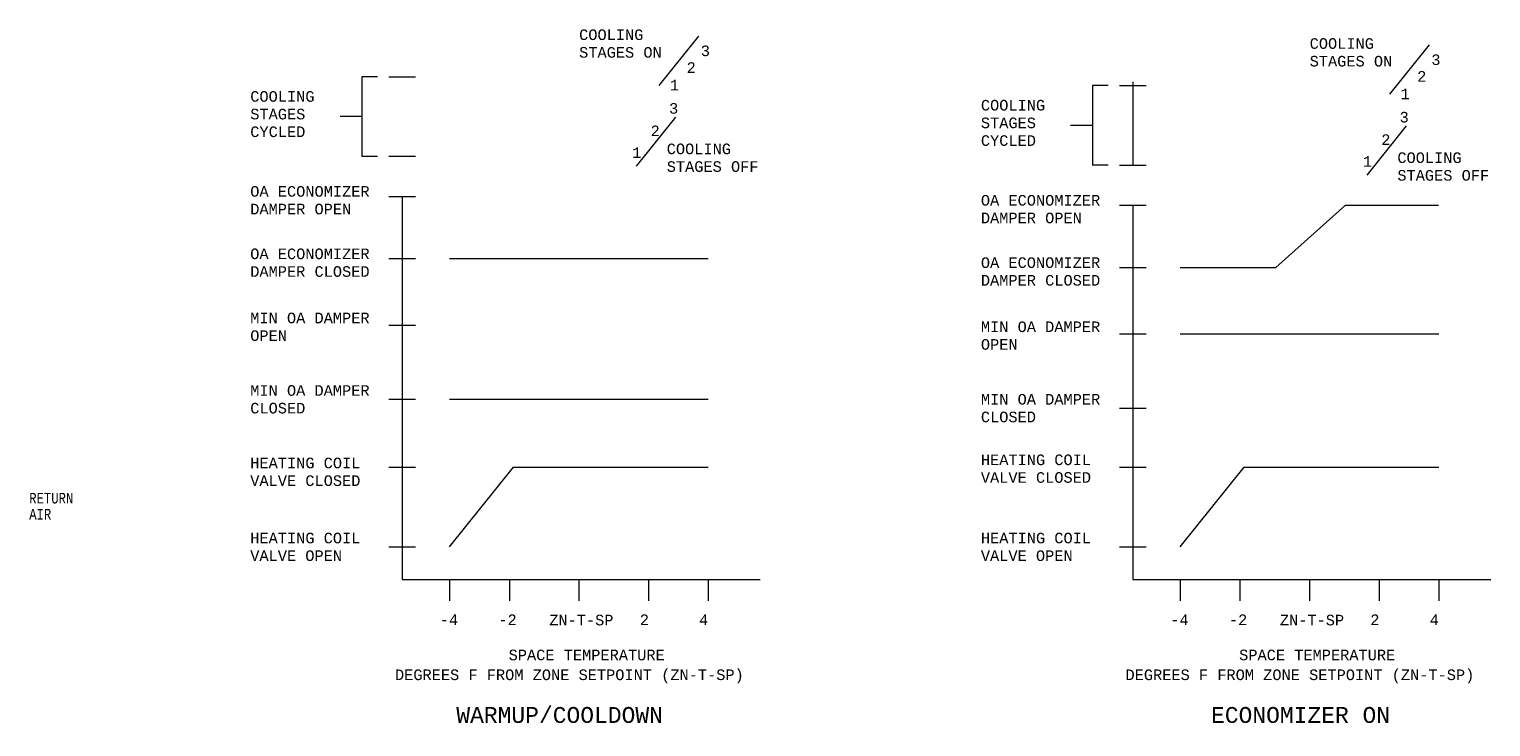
# Model space of a CAD drawing. Header units: inches. Extents: x 2.2 to 32.1, y 0.4 to 19.9.
# Tile 5 of 5: x 16.3 to 30.1, y 13.3 to 19.9. Entities that reach past the tile are written whole.
import ezdxf
from ezdxf.enums import TextEntityAlignment as Align

# ---------------------------------------------------------------- set-up
doc = ezdxf.new("R2010")
doc.units = ezdxf.units.IN
doc.header["$MEASUREMENT"] = 0
for name, color, linetype, lineweight in [('M-ANNO-TEXT', 2, 'Continuous', 30), ('M-DIAG-GRPH', 6, 'Continuous', 13), ('M-DIAG-INPD', 1, 'Continuous', 0)]:
    doc.layers.add(name, color=color, linetype=linetype, lineweight=lineweight)
doc.styles.add('CONTROLTXT', font='monotxt.shx')

msp = doc.modelspace()

# ---------------------------------------------------------------- linework, layer by layer
at = {"layer": 'M-DIAG-GRPH'}
for p, q in [((22.252, 19.371), (22.625, 19.837)), ((29.14, 19.288), (29.514, 19.754)), ((19.596, 19.453), (19.446, 19.453)), ((19.446, 19.453), (19.446, 18.701)), ((26.335, 19.37), (26.335, 18.618)), ((26.484, 19.37), (26.335, 19.37)), ((19.446, 19.077), (19.242, 19.077)), ((22.037, 18.609), (22.409, 19.073)), ((26.335, 18.994), (26.13, 18.994)), ((28.926, 18.526), (29.297, 18.989)), ((19.596, 18.701), (19.446, 18.701)), ((26.484, 18.618), (26.335, 18.618)), ((28.065, 17.654), (28.722, 18.241)), ((28.722, 18.241), (29.598, 18.241)), ((20.275, 17.738), (22.713, 17.738)), ((27.164, 17.654), (28.065, 17.654)), ((27.164, 17.027), (29.602, 17.027)), ((20.275, 16.411), (22.713, 16.411)), ((20.275, 15.019), (20.877, 15.769)), ((20.877, 15.769), (22.713, 15.769)), ((27.164, 15.019), (27.765, 15.769)), ((27.765, 15.769), (29.602, 15.769))]:
    msp.add_line(p, q, dxfattribs=at)
at = {"layer": 'M-DIAG-GRPH', "linetype": 'Continuous'}
for p, q in [((19.702, 19.453), (19.952, 19.453)), ((26.591, 19.37), (26.841, 19.37)), ((26.716, 19.405), (26.716, 18.619)), ((19.702, 18.703), (19.952, 18.703)), ((26.591, 18.619), (26.841, 18.619)), ((19.702, 18.324), (19.952, 18.324)), ((19.827, 18.324), (19.827, 14.71)), ((26.591, 18.241), (26.841, 18.241)), ((26.716, 18.241), (26.716, 14.71)), ((19.702, 17.738), (19.952, 17.738)), ((26.591, 17.654), (26.841, 17.654)), ((19.702, 17.111), (19.952, 17.111)), ((26.591, 17.027), (26.841, 17.027)), ((19.702, 16.411), (19.952, 16.411)), ((26.591, 16.328), (26.841, 16.328)), ((26.716, 16.328), (26.716, 16.175)), ((19.702, 15.769), (19.952, 15.769)), ((26.591, 15.769), (26.841, 15.769)), ((19.702, 15.019), (19.952, 15.019)), ((26.591, 15.019), (26.841, 15.019)), ((19.827, 14.71), (23.203, 14.71)), ((20.275, 14.71), (20.275, 14.51)), ((20.838, 14.71), (20.838, 14.51)), ((21.494, 14.71), (21.494, 14.51)), ((22.151, 14.71), (22.151, 14.51)), ((22.713, 14.71), (22.713, 14.51)), ((26.716, 14.71), (30.092, 14.71)), ((27.164, 14.71), (27.164, 14.51)), ((27.726, 14.71), (27.726, 14.51)), ((28.383, 14.71), (28.383, 14.51)), ((29.039, 14.71), (29.039, 14.51)), ((29.602, 14.71), (29.602, 14.51))]:
    msp.add_line(p, q, dxfattribs=at)

# ---------------------------------------------------------------- texts
at = {"layer": 'M-ANNO-TEXT', "style": 'CONTROLTXT'}
for s, height, p in [('3', 0.1, (22.643, 19.648)), ('2', 0.1, (22.509, 19.49)), ('3', 0.1, (29.531, 19.564)), ('2', 0.1, (29.397, 19.407)), ('1', 0.1, (22.351, 19.325)), ('1', 0.1, (29.24, 19.242)), ('3', 0.1, (22.344, 19.105)), ('3', 0.1, (29.232, 19.022)), ('2', 0.1, (22.17, 18.893)), ('2', 0.1, (29.059, 18.81)), ('1', 0.1, (21.997, 18.688)), ('1', 0.1, (28.886, 18.605)), ('WARMUP/COOLDOWN', 0.15004, (20.338, 13.358)), ('ECONOMIZER ON', 0.15004, (27.454, 13.358))]:
    msp.add_text(s, height=height, dxfattribs=at).set_placement(p)
at = {"layer": 'M-ANNO-TEXT', "linetype": 'Continuous', "style": 'CONTROLTXT', "width": 0.8}
for s, p in [('RETURN', (16.311, 15.428)), ('AIR', (16.311, 15.276))]:
    msp.add_text(s, height=0.1, dxfattribs=at).set_placement(p)
at = {"layer": 'M-ANNO-TEXT', "linetype": 'Continuous', "style": 'CONTROLTXT'}
for s, height, p in [('ZN-T-SP', 0.1, (21.517, 14.328)), ('ZN-T-SP', 0.1, (28.406, 14.328)), ('SPACE TEMPERATURE', 0.10003, (21.567, 13.999)), ('SPACE TEMPERATURE', 0.10003, (28.455, 13.999))]:
    msp.add_text(s, height=height, dxfattribs=at).set_placement(p, align=Align.MIDDLE_CENTER)
at = {"layer": 'M-ANNO-TEXT', "char_height": 0.1, "attachment_point": 1, "style": 'CONTROLTXT'}
for s, insert, width in [('COOLING STAGES ON', (21.496, 19.9), 0.90952), ('COOLING STAGES ON', (28.384, 19.817), 0.90952), ('COOLING STAGES CYCLED', (18.395, 19.318), 0.72852), ('COOLING STAGES CYCLED', (25.284, 19.235), 0.72852), ('COOLING STAGES OFF', (22.322, 18.823), 0.97248), ('COOLING STAGES OFF', (29.211, 18.74), 0.97248), ('OA ECONOMIZER DAMPER OPEN', (18.395, 18.422), 1.3071), ('OA ECONOMIZER DAMPER OPEN', (25.284, 18.338), 1.3071), ('OA ECONOMIZER DAMPER CLOSED', (18.395, 17.833), 1.3071), ('OA ECONOMIZER DAMPER CLOSED', (25.284, 17.75), 1.3071), ('MIN OA DAMPER OPEN', (18.395, 17.228), 1.3071), ('MIN OA DAMPER OPEN', (25.284, 17.145), 1.3071), ('MIN OA DAMPER CLOSED', (18.395, 16.544), 1.3071), ('MIN OA DAMPER CLOSED', (25.284, 16.461), 1.3071), ('HEATING COIL VALVE CLOSED', (18.395, 15.86), 1.30712), ('HEATING COIL VALVE CLOSED', (25.284, 15.89), 1.30712), ('HEATING COIL VALVE OPEN', (18.395, 15.152), 1.30712), ('HEATING COIL VALVE OPEN', (25.284, 15.152), 1.30712)]:
    msp.add_mtext(s, dxfattribs=dict(at, insert=insert, width=width))
at = {"layer": 'M-DIAG-INPD', "linetype": 'Continuous', "style": 'CONTROLTXT'}
for s, p in [('-4', (20.268, 14.331)), ('-2', (20.821, 14.331)), ('2', (22.111, 14.331)), ('4', (22.67, 14.331)), ('-4', (27.156, 14.331)), ('-2', (27.709, 14.331)), ('2', (28.999, 14.331)), ('4', (29.559, 14.331)), ('DEGREES F FROM ZONE SETPOINT (ZN-T-SP)', (21.404, 13.812)), ('DEGREES F FROM ZONE SETPOINT (ZN-T-SP)', (28.292, 13.812))]:
    msp.add_text(s, height=0.1, dxfattribs=at).set_placement(p, align=Align.MIDDLE_CENTER)

doc.saveas('drawing.dxf')
